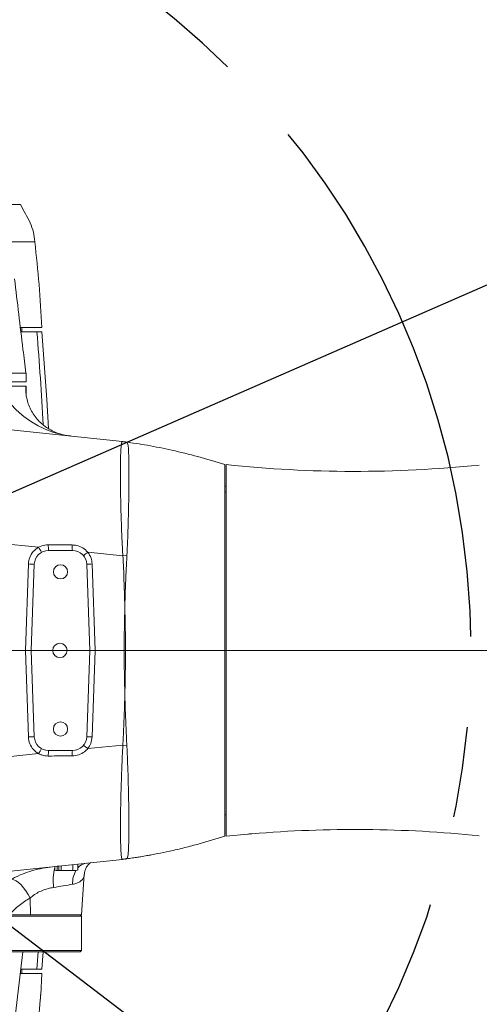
# Model space of a CAD drawing. Header units: millimetres. Extents: x 739 to 2359, y 424 to 1114.
# Tile 11 of 64: x 1809 to 1825, y 668 to 702. Entities that reach past the tile are written whole.
import ezdxf

# ---------------------------------------------------------------- set-up
doc = ezdxf.new("R2010")
doc.units = ezdxf.units.MM
doc.header["$PDSIZE"] = -1
doc.linetypes.add('CENTER2', pattern=[28.575, 19.05, -3.175, 3.175, -3.175])
doc.layers.add('5', color=7, linetype='Continuous', lineweight=35)
doc.styles.get("Standard").update_dxf_attribs({"font": 'times.ttf'})
doc.dimstyles.new('ISO-25', dxfattribs={"dimtxt": 3.5, "dimasz": 2.5, "dimexe": 1.25, "dimexo": 0.625, "dimtad": 1, "dimdec": 0, "dimlfac": 8, "dimtxsty": 'Standard', "dimcen": 2.5, "dimadec": 0, "dimazin": 0, "dimtfac": 1, "dimtmove": 0, "dimatfit": 3, "dimfxl": 1, "dimarcsym": 0})

# ---------------------------------------------------------------- blocks, each defined once
blk = doc.blocks.new('*D96')
at = {"color": 0, "lineweight": -2}
for start, end in [(92.09, 167.1649), (2.8351, 77.8319)]:
    blk.add_arc((1795.564, 679.901), 48.508, start, end, dxfattribs=at)
at = {"color": 0}
for points in [[(1747.876, 690.756), (1748.66, 690.598), (1747.793, 688.325)], [(1843.613, 682.291), (1844.413, 682.31), (1844.072, 679.901)]]:
    blk.add_solid(points, dxfattribs=at)
at = {"layer": 'Defpoints', "color": 0}
for p in [(1776.351, 724.442), (1687.986, 698.87), (1772.469, 679.901), (1795.564, 679.901), (1904.802, 679.901)]:
    blk.add_point(p, dxfattribs=at)
at = {"color": 0, "lineweight": 5, "insert": (1795.319, 730.01), "char_height": 3.5, "attachment_point": 1}
blk.add_mtext('170%%d', dxfattribs=at)
blk = doc.blocks.new('*D97')
at = {"color": 0, "lineweight": -2}
for start, end in [(282.2141, 357.1469), (192.8531, 267.865)]:
    blk.add_arc((1795.564, 679.901), 48.202, start, end, dxfattribs=at)
at = {"color": 0}
for points in [[(1844.106, 677.492), (1843.307, 677.512), (1843.766, 679.901)], [(1748.962, 669.258), (1748.178, 669.099), (1748.094, 671.531)]]:
    blk.add_solid(points, dxfattribs=at)
at = {"layer": 'Defpoints', "color": 0}
for p in [(1780.031, 679.901), (1795.564, 679.901), (1875.222, 679.901), (1687.986, 660.932), (1776.472, 635.641)]:
    blk.add_point(p, dxfattribs=at)
at = {"color": 0, "lineweight": 5, "insert": (1795.292, 633.668), "char_height": 3.5, "attachment_point": 1}
blk.add_mtext('170%%d', dxfattribs=at)
blk = doc.blocks.new('*D108')
at = {"color": 0, "lineweight": -2}
for p, q in [((1933.999, 740.37), (1910.464, 730.09)), ((1795.564, 679.901), (1908.265, 729.129))]:
    blk.add_line(p, q, dxfattribs=at)
at = {"color": 0}
blk.add_solid([(1910.304, 730.456), (1910.624, 729.723), (1908.265, 729.129)], dxfattribs=at)
at = {"layer": 'Defpoints', "color": 0}
for p in [(1908.265, 729.129), (1795.564, 679.901)]:
    blk.add_point(p, dxfattribs=at)
at = {"color": 0, "lineweight": 5, "insert": (1922.179, 738.818), "char_height": 3.5, "attachment_point": 5, "rotation": 23.5958}
blk.add_mtext('R1142.38', dxfattribs=at)
blk = doc.blocks.new('*D175')
at = {"color": 0, "lineweight": -2}
for p, q in [((1795.564, 679.901), (1818.401, 662.469)), ((1845.546, 641.747), (1820.388, 660.952))]:
    blk.add_line(p, q, dxfattribs=at)
at = {"color": 0}
blk.add_solid([(1820.641, 661.283), (1820.135, 660.621), (1818.401, 662.469)], dxfattribs=at)
at = {"layer": 'Defpoints', "color": 0}
for p in [(1795.564, 679.901), (1818.401, 662.469)]:
    blk.add_point(p, dxfattribs=at)
at = {"color": 0, "insert": (1842.166, 647.354), "char_height": 3.5, "attachment_point": 5, "rotation": 322.6435}
blk.add_mtext('R230', dxfattribs=at)

msp = doc.modelspace()

# ---------------------------------------------------------------- linework, layer by layer
at = {"color": 7, "linetype": 'Continuous', "lineweight": 5}
for p, q in [((1808.545839, 691.051312), (1809.108006, 691.051312)), ((1809.108006, 691.051312), (1809.281374, 691.051312)), ((1808.731374, 689.601312), (1792.331374, 689.601312)), ((1808.731374, 689.301312), (1808.731374, 689.601312)), ((1808.731374, 689.301312), (1792.331374, 689.301312)), ((1807.766621, 689.151312), (1808.720939, 689.151312)), ((1808.720939, 689.151312), (1808.731374, 689.151312)), ((1808.731374, 688.834932), (1808.731374, 689.151312)), ((1808.722787, 688.915907), (1808.720869, 688.952792)), ((1800.397092, 688.43989), (1812.095897, 687.210296)), ((1815.681374, 686.401312), (1815.681374, 673.403041)), ((1815.731374, 686.401312), (1815.731374, 673.403043)), ((1815.731374, 685.651312), (1815.681374, 685.651312)), ((1809.165696, 683.512849), (1804.482306, 683.988685)), ((1810.348529, 683.401312), (1809.514218, 683.401312)), ((1812.110108, 683.213694), (1810.884691, 683.338198)), ((1812.110108, 683.213694), (1812.253338, 683.228609)), ((1808.701901, 679.901312), (1808.80734, 682.925742)), ((1809.014523, 682.918762), (1808.909151, 679.901312)), ((1810.953596, 679.901312), (1810.848225, 682.918762)), ((1811.037082, 682.925742), (1811.142522, 679.901312)), ((1808.80734, 676.876882), (1808.701901, 679.901312)), ((1808.909151, 679.901312), (1809.014523, 676.883862)), ((1810.848225, 676.883862), (1810.953596, 679.901312)), ((1811.142522, 679.901312), (1811.037082, 676.876882)), ((1804.482306, 675.813939), (1809.165696, 676.289775)), ((1809.514218, 676.401312), (1810.348529, 676.401312)), ((1810.884691, 676.464426), (1812.112032, 676.589125)), ((1812.251495, 676.574752), (1812.112032, 676.589125)), ((1815.681374, 674.151312), (1815.731374, 674.151312)), ((1814.781374, 673.133128), (1815.681374, 673.403047)), ((1815.681374, 673.403047), (1814.781374, 673.13401)), ((1815.731374, 673.403043), (1816.481374, 673.475261)), ((1814.781374, 673.133488), (1814.781374, 673.13401)), ((1812.095713, 672.592309), (1800.397092, 671.362734)), ((1809.728543, 672.343509), (1809.728543, 672.21582)), ((1809.809264, 672.20268), (1809.728543, 672.21582)), ((1809.728543, 672.21582), (1809.743953, 672.213239)), ((1809.743478, 672.211466), (1809.781374, 672.201312)), ((1809.781374, 672.201312), (1809.813528, 672.201312)), ((1809.877444, 672.351312), (1809.809264, 672.351312)), ((1809.809264, 672.20268), (1809.809264, 672.351312)), ((1809.813528, 672.201312), (1809.809264, 672.20268)), ((1809.881708, 672.201312), (1809.813528, 672.201312)), ((1809.877444, 672.351312), (1809.877444, 672.20268)), ((1809.958166, 672.21582), (1809.877444, 672.20268)), ((1809.877444, 672.20268), (1809.881708, 672.201312)), ((1809.881708, 672.201312), (1810.159581, 672.201312)), ((1809.958166, 672.21582), (1809.958166, 672.367643)), ((1810.159581, 672.201312), (1809.958166, 672.21582)), ((1810.360996, 672.21582), (1810.159581, 672.201312)), ((1810.159581, 672.201312), (1810.4476, 672.201312)), ((1810.360996, 672.21582), (1810.360996, 672.409983)), ((1810.4476, 672.201312), (1810.360996, 672.21582)), ((1810.518794, 672.213239), (1810.4476, 672.201312)), ((1810.4476, 672.201312), (1810.481374, 672.201312)), ((1810.481374, 672.201312), (1810.519269, 672.211466)), ((1810.534204, 672.21582), (1810.534204, 672.428187)), ((1810.66319, 670.651312), (1810.762983, 672.078412)), ((1808.867568, 671.238374), (1808.884917, 670.651312)), ((1808.884917, 670.651312), (1808.136207, 670.651312)), ((1808.934379, 670.601312), (1808.16319, 670.601312)), ((1810.66319, 670.651312), (1808.884917, 670.651312)), ((1810.66319, 670.601312), (1808.934379, 670.601312)), ((1810.66319, 670.601312), (1810.61319, 670.651312)), ((1810.66319, 669.401312), (1810.66319, 670.601312)), ((1808.16319, 669.401312), (1810.66319, 669.401312)), ((1810.61319, 669.351312), (1810.66319, 669.401312)), ((1810.61319, 669.351312), (1808.21319, 669.351312)), ((1808.320628, 666.899728), (1808.615582, 669.351312)), ((1809.280088, 668.751312), (1809.326963, 669.351312)), ((1808.545361, 668.751312), (1809.108006, 668.751312)), ((1809.108006, 668.751312), (1809.280088, 668.751312)), ((1808.525348, 668.601312), (1809.280071, 668.601312)), ((1809.237414, 667.851312), (1809.280069, 668.601312))]:
    msp.add_line(p, q, dxfattribs=at)
at = {"color": 8, "linetype": 'Continuous', "lineweight": 5}
for p, q in [((1808.720869, 688.952792), (1808.720939, 689.151312)), ((1808.720939, 689.151312), (1808.726231, 688.868149)), ((1815.681374, 685.455385), (1815.731374, 685.455385)), ((1809.108006, 668.751312), (1809.154268, 669.351312))]:
    msp.add_line(p, q, dxfattribs=at)
at = {"color": 7, "linetype": 'Continuous', "lineweight": 5, "flags": 128}
for points in [[(1809.513143, 687.669305), (1809.452781, 688.677134), (1809.281374, 691.051312)], [(1808.223488, 671.89708), (1808.296393, 671.880698), (1808.37704, 671.841209), (1808.462759, 671.779919), (1808.550714, 671.698856), (1808.637993, 671.600705), (1808.721707, 671.488714), (1808.799086, 671.366589), (1808.867568, 671.238374)]]:
    msp.add_lwpolyline(points, dxfattribs=at)
at = {"color": 8, "linetype": 'Continuous', "lineweight": 5, "flags": 128}
msp.add_lwpolyline([(1812.200109, 687.198641), (1812.199747, 687.198706), (1812.201302, 687.198423), (1812.204308, 687.197847), (1812.223768, 687.193213), (1812.265555, 687.177648), (1812.265555, 687.177648), (1812.265555, 687.177648)], dxfattribs=at)
at = {"color": 7, "linetype": 'Continuous', "lineweight": 5}
for centre in [(1809.931374, 682.651312), (1809.910489, 679.901312), (1809.931374, 677.151312)]:
    msp.add_circle(centre, 0.25, dxfattribs=at)
at = {"color": 1, "linetype": 'CENTER2'}
msp.add_arc((1795.56417, 679.901312), 28.729522, 190, 170, dxfattribs=at)
at = {"color": 8, "linetype": 'Continuous', "lineweight": 5}
for centre, radius, start, end in [((1668.429986, 679.903024), 141.119062, 3.20843271, 4.5310402), ((1811.444653, 671.861309), 1.7713, 165.6597662, 188.1979722), ((1811.293993, 671.740373), 0.942304, 150.7144652, 181.2470742), ((1810.896624, 672.000381), 0.463572, 97.7882151, 141.4255541)]:
    msp.add_arc(centre, radius, start, end, dxfattribs=at)
at = {"color": 7, "linetype": 'Continuous', "lineweight": 5}
for centre, radius, start, end in [((1810.70049, 690.684798), 3.310463, 207.595343, 262.6980105), ((1811.99204, 686.222199), 0.99354, 73.9279361, 83.9997993), ((1812.061572, 686.208395), 1, 82.0520743, 83.9988676), ((1820.231374, 729.215952), 43.050475, 264, 275.8010983), ((1810.493311, 684.193311), 1.491841, 207.1371883, 214.9766716), ((1810.573466, 683.547995), 1.069356, 177.4530368, 187.8841059), ((1811.207483, 683.545656), 0.870998, 176.9811029, 189.539207), ((1809.514218, 682.901312), 0.5, 90, 178), ((1810.348529, 682.901312), 0.5, 2, 90), ((1811.727289, 682.208831), 1.409056, 126.7258887, 134.5271504), ((1810.295722, 724.026593), 41.127792, 267.926059, 268.2148521), ((1811.830877, 658.889248), 24.049597, 91.8914814, 92.3417246), ((1810.295722, 635.776031), 41.127792, 91.7851479, 92.073941), ((1809.514218, 676.901312), 0.5, 182, 270), ((1810.348529, 676.901312), 0.5, 270, 358), ((1811.830877, 700.913375), 24.049597, 267.6582754, 268.1085186), ((1810.493311, 675.609312), 1.491841, 145.0233284, 152.8628117), ((1810.573466, 676.254629), 1.069356, 172.1158941, 182.5469632), ((1811.207483, 676.256968), 0.870998, 170.460793, 183.0188971), ((1811.727289, 677.593793), 1.409056, 225.4728496, 233.2741113), ((1820.231374, 630.586672), 43.050475, 84.1989017, 94.7994626), ((1811.99181, 673.580845), 0.993982, 276.0001872, 286.07597)]:
    msp.add_arc(centre, radius, start, end, dxfattribs=at)
for centre, major_axis, start_param, end_param in [((1806.58306, 690.952998), (-1.415183, -1.415183), 2.405011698, 2.481238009), ((1806.58306, 668.849626), (-1.415183, 1.415183), 3.801754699, 3.878173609)]:
    msp.add_ellipse(centre, major_axis=major_axis, ratio=0.999315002, start_param=start_param, end_param=end_param, dxfattribs=at)
for points, knots in [([(1803.777786, 695.501312), (1804.030359, 695.501312), (1804.592999, 695.501312), (1805.389879, 695.501312), (1806.162639, 695.501312), (1806.839977, 695.501312), (1807.415429, 695.501312), (1807.881284, 695.501312), (1808.232704, 695.501312), (1808.448406, 695.501312), (1808.542307, 695.501312), (1808.523572, 695.501312), (1808.52013, 695.501312)], [0, 0, 0, 0, 0.0905539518, 0.2017209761, 0.3124881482, 0.4221996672, 0.5322105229, 0.6421320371, 0.753048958, 0.8641340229, 0.9750385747, 1, 1, 1, 1]), ([(1809.031356, 694.201312), (1809.019091, 694.313362), (1808.994277, 694.540043), (1808.872817, 694.86944), (1808.703644, 695.182809), (1808.588975, 695.394795), (1808.531357, 695.501312)], [0, 0, 0, 0, 0.2401007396, 0.485733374, 0.7415969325, 1, 1, 1, 1]), ([(1809.281355, 691.201312), (1809.251013, 691.70205), (1809.190303, 692.703935), (1809.084353, 693.70205), (1809.031356, 694.201312)], [0, 0, 0, 0, 0.4997958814, 1, 1, 1, 1]), ([(1808.717783, 689.602757), (1808.684627, 689.880308), (1808.553227, 690.980284), (1808.420186, 692.080063), (1808.320714, 692.902341)], [0, 0, 0, 0, 0.252324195, 1, 1, 1, 1]), ([(1808.525847, 691.201312), (1808.533192, 691.201312), (1808.666016, 691.201312), (1808.854892, 691.201312), (1809.084784, 691.201312), (1809.222028, 691.201312), (1809.285189, 691.201312), (1809.275217, 691.201312), (1809.272809, 691.201312)], [0, 0, 0, 0, 0.013494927, 0.244034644, 0.472872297, 0.700588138, 0.927707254, 1, 1, 1, 1]), ([(1810.27993, 687.404219), (1810.227039, 687.409854), (1810.101882, 687.423188), (1809.906284, 687.47526), (1809.690576, 687.557612), (1809.485018, 687.670461), (1809.307318, 687.799986), (1809.150783, 687.948126), (1809.006457, 688.125702), (1808.888408, 688.31887), (1808.79817, 688.529726), (1808.750815, 688.697696), (1808.724438, 688.862197), (1808.721629, 688.927014), (1808.720518, 688.952645)], [0, 0, 0, 0, 0.063520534, 0.150309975, 0.24758269, 0.344233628, 0.439999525, 0.535145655, 0.627386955, 0.721416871, 0.813531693, 0.902917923, 0.961609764, 1, 1, 1, 1]), ([(1812.110108, 683.213694), (1812.101647, 683.380338), (1812.084726, 683.71362), (1812.062408, 684.257426), (1812.04379, 684.831342), (1812.031281, 685.412543), (1812.025442, 685.933811), (1812.026274, 686.384592), (1812.033842, 686.748409), (1812.047721, 687.014698), (1812.067746, 687.181072), (1812.086513, 687.200554), (1812.095897, 687.210296)], [0, 0, 0, 0, 0.079758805, 0.159515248, 0.264008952, 0.368497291, 0.473068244, 0.577635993, 0.683373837, 0.789113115, 0.894553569, 1, 1, 1, 1]), ([(1812.095897, 687.210296), (1812.116041, 687.208179), (1812.156338, 687.203943), (1812.162331, 687.203313), (1812.162519, 687.203294), (1812.162591, 687.203286)], [0, 0, 0, 0, 0.380401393, 0.761015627, 1, 1, 1, 1]), ([(1815.681374, 686.401312), (1815.36646, 686.49886), (1814.754778, 686.688335), (1813.848471, 686.908541), (1813.002987, 687.079972), (1812.45705, 687.16021), (1812.200007, 687.197988)], [0, 0, 0, 0, 0.276592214, 0.537247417, 0.782123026, 1, 1, 1, 1]), ([(1812.267098, 687.176906), (1812.275468, 687.160531), (1812.292207, 687.12778), (1812.30848, 686.947298), (1812.319278, 686.675907), (1812.324474, 686.317161), (1812.325328, 685.88035), (1812.32137, 685.377938), (1812.311565, 684.8177), (1812.29674, 684.259227), (1812.277403, 683.725224), (1812.261359, 683.394142), (1812.253338, 683.228609)], [0, 0, 0, 0, 0.106013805, 0.212040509, 0.317042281, 0.42204854, 0.525647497, 0.62924803, 0.733662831, 0.838070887, 0.919039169, 1, 1, 1, 1]), ([(1812.265555, 687.177648), (1812.265556, 687.177648), (1812.266209, 687.177393), (1812.266654, 687.177149), (1812.267098, 687.176906)], [0, 0, 0, 0, 0.000222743, 1, 1, 1, 1]), ([(1808.80734, 682.925742), (1808.817952, 683.003828), (1808.839171, 683.159972), (1808.966315, 683.37235), (1809.098219, 683.4653), (1809.165696, 683.512849)], [0, 0, 0, 0, 0.328239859, 0.656353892, 1, 1, 1, 1]), ([(1809.165696, 683.512849), (1809.238095, 683.543509), (1809.347477, 683.58983), (1809.465323, 683.594079), (1809.505166, 683.595516)], [0, 0, 0, 0, 0.661896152, 1, 1, 1, 1]), ([(1809.505166, 683.595516), (1809.638357, 683.594878), (1809.915912, 683.593548), (1810.193376, 683.592219), (1810.337694, 683.591527)], [0, 0, 0, 0, 0.479868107, 1, 1, 1, 1]), ([(1810.337694, 683.591527), (1810.38918, 683.58793), (1810.518469, 683.578895), (1810.717374, 683.501327), (1810.829142, 683.392356), (1810.884691, 683.338198)], [0, 0, 0, 0, 0.24972874, 0.627110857, 1, 1, 1, 1]), ([(1810.884691, 683.338198), (1810.928694, 683.271942), (1811.012174, 683.146243), (1811.029085, 682.996537), (1811.037082, 682.925742)], [0, 0, 0, 0, 0.527104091, 1, 1, 1, 1]), ([(1812.181374, 681.4565), (1812.181294, 681.459398), (1812.180057, 681.504236), (1812.17389, 681.716881), (1812.164728, 682.005293), (1812.147489, 682.398976), (1812.141792, 682.772582), (1812.120666, 683.066697), (1812.110108, 683.213694)], [0, 0, 0, 0, 0.004943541, 0.076511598, 0.362864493, 0.497127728, 0.748665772, 1, 1, 1, 1]), ([(1812.251033, 683.196943), (1812.251033, 683.196941), (1812.23692, 682.908957), (1812.219878, 682.541977), (1812.199808, 682.032818), (1812.191214, 681.785626), (1812.184764, 681.575346), (1812.182703, 681.504295), (1812.181454, 681.45938), (1812.181374, 681.4565)], [0, 0, 0, 0, 0.000003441, 0.496640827, 0.632719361, 0.877584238, 0.922615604, 0.995039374, 1, 1, 1, 1]), ([(1812.253338, 683.228609), (1812.252686, 683.218046), (1812.252034, 683.207481), (1812.251034, 683.196945), (1812.251033, 683.196943)], [0, 0, 0, 0, 0.999811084, 1, 1, 1, 1]), ([(1812.181374, 678.327791), (1812.181295, 678.330772), (1812.167466, 678.852087), (1812.153289, 679.89216), (1812.16731, 680.932225), (1812.181294, 681.453535), (1812.181374, 681.4565)], [0, 0, 0, 0, 0.002859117, 0.499999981, 0.997156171, 1, 1, 1, 1]), ([(1812.181374, 681.4565), (1812.181451, 681.453596), (1812.195326, 680.932284), (1812.207832, 680.006386), (1812.19738, 679.02103), (1812.185819, 678.502573), (1812.182891, 678.385453), (1812.181451, 678.330712), (1812.181374, 678.327791)], [0, 0, 0, 0, 0.002785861, 0.499995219, 0.887673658, 0.94749836, 0.99719838, 1, 1, 1, 1]), ([(1808.701901, 679.901312), (1808.703029, 679.901312), (1808.720164, 679.901312), (1808.759895, 679.901312), (1808.817307, 679.901312), (1808.868053, 679.901312), (1808.90252, 679.901312), (1808.906941, 679.901312), (1808.909151, 679.901312)], [0, 0, 0, 0, 0.010580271, 0.160725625, 0.370659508, 0.580474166, 0.790236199, 1, 1, 1, 1]), ([(1810.953596, 679.901312), (1810.955807, 679.901312), (1810.960227, 679.901312), (1810.994704, 679.901312), (1811.045432, 679.901312), (1811.097174, 679.901312), (1811.130361, 679.901312), (1811.141396, 679.901312), (1811.142522, 679.901312)], [0, 0, 0, 0, 0.222456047, 0.444909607, 0.66743257, 0.89008755, 0.988785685, 1, 1, 1, 1]), ([(1812.112032, 676.589125), (1812.121395, 676.778818), (1812.140126, 677.158288), (1812.163157, 677.734951), (1812.175835, 678.124855), (1812.181294, 678.324879), (1812.181374, 678.327791)], [0, 0, 0, 0, 0.327438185, 0.655020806, 0.994977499, 1, 1, 1, 1]), ([(1812.181374, 678.327791), (1812.181453, 678.324896), (1812.181533, 678.321991), (1812.182272, 678.295252), (1812.187847, 678.097658), (1812.206738, 677.526285), (1812.23124, 676.978984), (1812.249281, 676.60545), (1812.249281, 676.605448)], [0, 0, 0, 0, 0.005041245, 0.005057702, 0.046553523, 0.349065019, 0.999996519, 1, 1, 1, 1]), ([(1809.165696, 676.289775), (1809.101116, 676.334856), (1808.97192, 676.425044), (1808.841241, 676.635277), (1808.818808, 676.795155), (1808.80734, 676.876882)], [0, 0, 0, 0, 0.3281996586, 0.6565859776, 1, 1, 1, 1]), ([(1811.037082, 676.876882), (1811.027424, 676.797903), (1811.0091, 676.64806), (1810.924636, 676.523386), (1810.884691, 676.464426)], [0, 0, 0, 0, 0.52708624, 1, 1, 1, 1]), ([(1812.249281, 676.605448), (1812.249281, 676.605446), (1812.250244, 676.595233), (1812.25087, 676.584991), (1812.251495, 676.574752)], [0, 0, 0, 0, 0.000194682, 1, 1, 1, 1]), ([(1809.505166, 676.207108), (1809.426378, 676.213166), (1809.307944, 676.222271), (1809.201371, 676.272845), (1809.165696, 676.289775)], [0, 0, 0, 0, 0.665250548, 1, 1, 1, 1]), ([(1810.884691, 676.464426), (1810.849502, 676.427835), (1810.760366, 676.335147), (1810.571994, 676.234558), (1810.415969, 676.218935), (1810.337694, 676.211097)], [0, 0, 0, 0, 0.245310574, 0.621388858, 1, 1, 1, 1]), ([(1812.095713, 672.592309), (1812.085986, 672.603946), (1812.067616, 672.625923), (1812.048245, 672.808151), (1812.035554, 673.078747), (1812.029026, 673.452451), (1812.028777, 673.914253), (1812.035501, 674.461015), (1812.047452, 674.981421), (1812.061772, 675.438045), (1812.075739, 675.811227), (1812.092187, 676.196116), (1812.105417, 676.458122), (1812.112032, 676.589125)], [0, 0, 0, 0, 0.116099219, 0.219253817, 0.325313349, 0.429580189, 0.536868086, 0.643692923, 0.753741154, 0.814157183, 0.874573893, 0.937286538, 1, 1, 1, 1]), ([(1812.251495, 676.574752), (1812.259545, 676.405308), (1812.275679, 676.065699), (1812.293448, 675.566917), (1812.308211, 675.037135), (1812.318014, 674.494937), (1812.322841, 673.969265), (1812.322797, 673.519588), (1812.317713, 673.151889), (1812.307952, 672.876568), (1812.292726, 672.679833), (1812.275936, 672.644447), (1812.267055, 672.625732)], [0, 0, 0, 0, 0.082825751, 0.166004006, 0.248852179, 0.356703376, 0.464556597, 0.569383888, 0.674208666, 0.778546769, 0.882878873, 1, 1, 1, 1]), ([(1810.337694, 676.211097), (1810.204549, 676.210459), (1809.927086, 676.20913), (1809.649531, 676.2078), (1809.505166, 676.207108)], [0, 0, 0, 0, 0.479868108, 1, 1, 1, 1]), ([(1816.481374, 673.475261), (1816.498249, 673.476691), (1816.532007, 673.479552), (1816.577128, 673.482855), (1816.610718, 673.485097), (1816.629662, 673.486259), (1816.629504, 673.486249), (1816.629442, 673.486245)], [0, 0, 0, 0, 0.215512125, 0.431128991, 0.646244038, 0.860806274, 1, 1, 1, 1]), ([(1812.198367, 672.603823), (1812.264542, 672.613028), (1812.395119, 672.631191), (1812.575233, 672.658814), (1812.724384, 672.682832), (1812.846011, 672.703248), (1812.971164, 672.724948), (1813.131934, 672.753956), (1813.39516, 672.80396), (1813.783288, 672.884438), (1814.269131, 672.995617), (1814.613244, 673.088769), (1814.781178, 673.134229)], [0, 0, 0, 0, 0.0760797, 0.150119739, 0.207427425, 0.248013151, 0.290434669, 0.351843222, 0.433741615, 0.594998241, 0.802351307, 1, 1, 1, 1]), ([(1810.764981, 672.077465), (1810.768253, 672.111021), (1810.775517, 672.185505), (1810.82386, 672.30051), (1810.888933, 672.393554), (1810.951261, 672.4523), (1810.979209, 672.469929), (1810.991896, 672.477932)], [0, 0, 0, 0, 0.195412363, 0.433752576, 0.637501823, 0.835440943, 1, 1, 1, 1]), ([(1812.163586, 672.599442), (1812.1631, 672.599391), (1812.161836, 672.599258), (1812.131931, 672.596115), (1812.103646, 672.593142), (1812.095713, 672.592309)], [0, 0, 0, 0, 0.3100478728, 0.8064852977, 1, 1, 1, 1]), ([(1812.265703, 672.625072), (1812.265703, 672.625072), (1812.258225, 672.621545), (1812.235094, 672.611992), (1812.214733, 672.606899), (1812.200021, 672.6039), (1812.199105, 672.603782), (1812.198386, 672.603689)], [0, 0, 0, 0, 0.00000209, 0.188216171, 0.600928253, 0.686962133, 1, 1, 1, 1]), ([(1812.267055, 672.625732), (1812.266664, 672.625516), (1812.266272, 672.625299), (1812.265703, 672.625072), (1812.265703, 672.625072)], [0, 0, 0, 0, 0.999759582, 1, 1, 1, 1]), ([(1809.691453, 671.608732), (1809.62616, 671.596257), (1809.493327, 671.570876), (1809.294453, 671.506844), (1809.103508, 671.416838), (1808.962956, 671.322657), (1808.889587, 671.257829), (1808.867568, 671.238374)], [0, 0, 0, 0, 0.214942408, 0.437279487, 0.663953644, 0.899149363, 1, 1, 1, 1]), ([(1810.351913, 671.719864), (1810.248193, 671.702444), (1810.052228, 671.66953), (1809.806923, 671.628191), (1809.691453, 671.608732)], [0, 0, 0, 0, 0.5292800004, 1, 1, 1, 1]), ([(1808.867568, 671.238374), (1808.736517, 671.157341), (1808.471314, 670.993358), (1808.248777, 670.766213), (1808.136207, 670.651312)], [0, 0, 0, 0, 0.494150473, 1, 1, 1, 1]), ([(1809.031356, 665.601312), (1809.085959, 666.10044), (1809.16253, 666.800381), (1809.207367, 667.502967), (1809.22023, 667.704539)], [0, 0, 0, 0, 0.713099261, 1, 1, 1, 1]), ([(1809.228424, 667.703238), (1809.228396, 667.702717), (1809.228286, 667.700699), (1809.229051, 667.714668), (1809.230689, 667.743655), (1809.233197, 667.785855), (1809.235603, 667.82397), (1809.237064, 667.846029), (1809.237414, 667.851312)], [0, 0, 0, 0, 0.074493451, 0.288720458, 0.503001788, 0.717501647, 0.932351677, 1, 1, 1, 1]), ([(1809.237406, 667.851312), (1809.23631, 667.834547), (1809.234117, 667.801018), (1809.231733, 667.761551), (1809.230806, 667.745345), (1809.230485, 667.739737)], [0, 0, 0, 0, 0.395373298, 0.790765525, 1, 1, 1, 1])]:
    msp.add_open_spline(points, degree=3, knots=knots, dxfattribs=at)
at = {"color": 8, "linetype": 'Continuous', "lineweight": 5}
for points, knots in [([(1807.694457, 694.201312), (1807.83755, 694.201312), (1808.124971, 694.201312), (1808.46402, 694.201312), (1808.731522, 694.201312), (1808.914518, 694.201312), (1809.017944, 694.201312), (1809.022469, 694.201312), (1809.024451, 694.201312)], [0, 0, 0, 0, 0.1726366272, 0.3467632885, 0.5208899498, 0.6937535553, 0.8658153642, 1, 1, 1, 1]), ([(1808.223488, 671.89708), (1808.266754, 671.921268), (1808.410906, 672.001855), (1808.681309, 672.117935), (1809.035286, 672.225865), (1809.389521, 672.300663), (1809.619792, 672.328765), (1809.728543, 672.342037)], [0, 0, 0, 0, 0.100788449, 0.335803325, 0.576526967, 0.800005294, 1, 1, 1, 1]), ([(1810.758606, 672.078393), (1810.756034, 672.045992), (1810.750479, 671.976026), (1810.700201, 671.885521), (1810.618258, 671.808857), (1810.503667, 671.751829), (1810.403033, 671.730632), (1810.351913, 671.719864)], [0, 0, 0, 0, 0.177782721, 0.383905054, 0.595662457, 0.794601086, 1, 1, 1, 1])]:
    msp.add_open_spline(points, degree=3, knots=knots, dxfattribs=at)
at = {"layer": '5', "lineweight": 5}
msp.add_line((1772.469091, 679.901312), (1864.681374, 679.901312), dxfattribs=at)

# ---------------------------------------------------------------- dimensions: what is measured, and where the dimension line sits
at = {"color": 3, "lineweight": 5}
dim = msp.add_radius_dim(center=(1795.56417, 679.901312), mpoint=(1908.264728, 729.129083), text='R1142.38', dimstyle='ISO-25', override={"dimtxt": 3.5, "dimasz": 2.4, "dimexe": 1, "dimexo": 0, "dimgap": 1.524, "dimtad": 1, "dimtih": 0, "dimtoh": 0, "dimdec": 2, "dimlfac": 2.5, "dimzin": 0, "dimpost": '<>', "dimcen": 0, "dimse1": 0, "dimse2": 0, "dimsd1": 0, "dimsd2": 0, "dimadec": 2, "dimtdec": 3, "dimtix": 0, "dimtofl": 1, "dimatfit": 3, "dimtvp": 0.1, "dimtzin": 0}, dxfattribs=at)
dim.commit()
dim.dimension.update_dxf_attribs({"geometry": '*D108', "text_midpoint": (1923.503675, 735.785478), "dimtype": 164})
for base, line1, line2, picture, middle in [((1776.351182, 724.442026), ((1772.469091, 679.901312), (1904.802291, 679.901312)), ((1687.985622, 698.870313), (1795.56417, 679.901312)), '*D96', (1799.79191, 728.224602)), ((1776.472317, 635.641421), ((1687.985622, 660.932311), (1795.56417, 679.901312)), ((1780.031374, 679.901312), (1875.221802, 679.901312)), '*D97', (1799.765255, 631.882694))]:
    dim = msp.add_angular_dim_2l(base=base, line1=line1, line2=line2, dimstyle='ISO-25', override={"dimasz": 2.4, "dimexe": 1, "dimexo": 0, "dimgap": 1.524, "dimtih": 1, "dimtoh": 1, "dimlfac": 2.5, "dimzin": 0, "dimpost": '<>', "dimtdec": 3, "dimtvp": 0.1, "dimtzin": 0}, dxfattribs=at)
    dim.commit()
    dim.dimension.update_dxf_attribs({"geometry": picture, "text_midpoint": middle, "dimtype": 162})
dim = msp.add_radius_dim(center=(1795.56417, 679.901312), mpoint=(1818.400555, 662.469016), dimstyle='ISO-25')
dim.commit()
dim.dimension.update_dxf_attribs({"geometry": '*D175', "text_midpoint": (1840.706456, 645.441669), "dimtype": 164})

doc.saveas('drawing.dxf')
